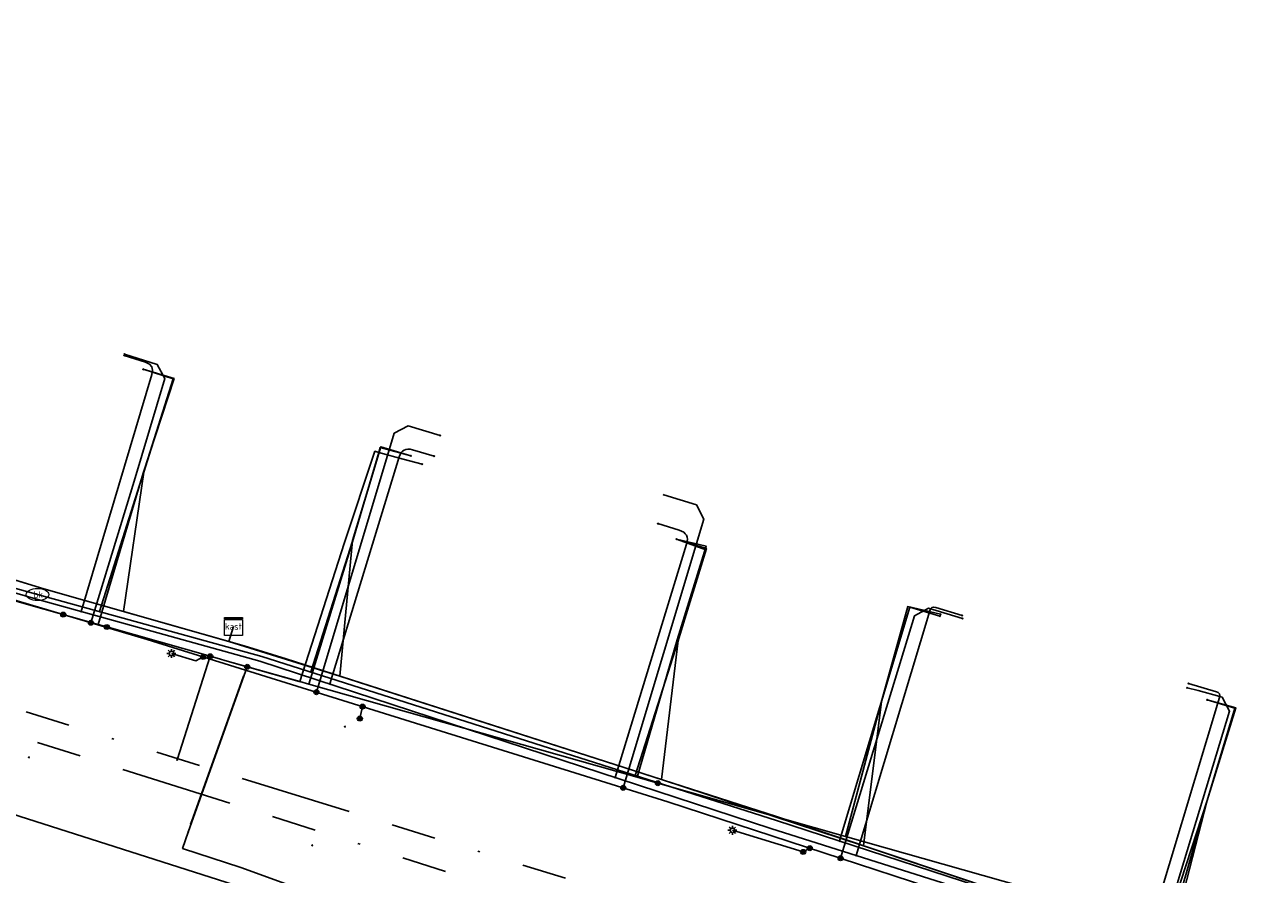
# Model space of a CAD drawing. Header units: metres. Extents: x 253430 to 254090, y 592748 to 593165.
# Tile 123 of 146: x 253925 to 253981, y 592991 to 593029. Entities that reach past the tile are written whole.
import ezdxf
from ezdxf.enums import TextEntityAlignment as Align
from ezdxf.lldxf.tags import DXFTag

# ---------------------------------------------------------------- set-up
doc = ezdxf.new("R2010")
doc.units = ezdxf.units.M
doc.linetypes.add('RI-OVERIG-SO', pattern=[17, 5, -2, 2, -2, 0, -2, 2, -2])
for name, color, linetype in [('B-WE-IE-MEUBILAIR-S', 7, 'Continuous'), ('B-WE-KL-DATA-G', 90, 'KL-DATA-SO'), ('B-WE-KL-DATA_DUCT-G', 90, 'Continuous'), ('B-WE-KL-DATA_HULPSTUK-S', 90, 'Continuous'), ('B-WE-KL-DATA_KABELBED-G', 90, 'Continuous'), ('B-WE-KL-DATA_MANTELBUIS-G', 90, 'Continuous'), ('B-WE-KL-ET_LS-G', 190, 'KL-LS-SO'), ('B-WE-KL-ET_LS_HULPSTUK-S', 190, 'Continuous'), ('B-WE-KL-ET_LS_KABELBED-G', 190, 'Continuous'), ('B-WE-KL-GAS_LD-G', 50, 'KL-GAS_LD-SO'), ('B-WE-KL-GAS_LD_HULPSTUK-S', 50, 'Continuous'), ('B-WE-KL-WATER-G', 170, 'KL-WATER-SO'), ('B-WE-KL-WATER-S', 170, 'Continuous'), ('B-WE-KL-WATER_HULPSTUK-S', 170, 'Continuous'), ('B-WE-RI-VRIJVERVAL-G', 210, 'RI-OVERIG-SO'), ('B-WE-RI-VRIJVERVAL_HULPSTUK-S', 210, 'Continuous')]:
    doc.layers.add(name, color=color, linetype=linetype)
doc.styles.add('NLCS-ISO', font='txt')
doc.styles.get("Standard").update_dxf_attribs({"font": 'simplex.shx'})
tags = doc.linetypes.add('KL-DATA-SO', pattern='A,4,-1,[101,NLCS.SHX,S=0.5,R=0,X=0,Y=0],-1,4,-1,["D",Standard,S=1,R=0,X=-0.25,Y=-0.5],-1.5', length=12.5).pattern_tags.tags
tags[18] = DXFTag(74, 10)
tags = doc.linetypes.add('KL-GAS_LD-SO', pattern='A,4,-1,[69,NLCS.SHX,S=0.5,R=0,X=0,Y=0],-1,4,-1,["L",Standard,S=1,R=0,X=0.25,Y=-0.5],-2', length=13).pattern_tags.tags
tags[18] = DXFTag(74, 10)
tags = doc.linetypes.add('KL-LS-SO', pattern='A,4,-1,[103,NLCS.SHX,S=0.75,R=0,X=0,Y=0],-1,4,-1,["L",Standard,S=1,R=0,X=0,Y=-0.5],-2', length=13).pattern_tags.tags
tags[18] = DXFTag(74, 10)
doc.linetypes.add('KL-WATER-SO', pattern='A,7,-0.5,[168,NLCS.SHX,S=0.75,R=0,X=0.75,Y=0],-2', length=9.5)

# ---------------------------------------------------------------- blocks, each defined once
blk = doc.blocks.new('SKL-WTB_HULP_OVERIG-SO')
at = {"color": 0, "linetype": 'ByBlock', "lineweight": 18}
for points in [[(-0.14, 0.14), (0.14, -0.14)], [(0.14, 0.14), (-0.14, -0.14)]]:
    blk.add_lwpolyline(points, dxfattribs=at)
at = {"color": 0, "linetype": 'ByBlock', "lineweight": 18, "style": 'NLCS-ISO', "flags": 1}
for tag, p in [('TYPE', (1.5, 0)), ('OMSCHRIJVING', (1.5, -3)), ('LABEL', (1.5, -1.5))]:
    blk.add_attdef(tag, p, '', height=1, dxfattribs=at)
blk = doc.blocks.new('SKL-WATER_BRANDKRAAN_BRANDPUT-SO')
at = {"color": 0, "linetype": 'ByBlock', "lineweight": 18}
blk.add_ellipse((0, 0), major_axis=(2.5, 0), ratio=0.54, dxfattribs=at)
at = {"color": 0, "linetype": 'ByBlock', "lineweight": 18, "style": 'NLCS-ISO'}
blk.add_text('bk', height=1.5, dxfattribs=at).set_placement((0.16, 0), align=Align.MIDDLE_CENTER)
blk = doc.blocks.new('SKL-WTB_HULP_KAST-SO')
at = {"color": 0, "linetype": 'ByBlock', "lineweight": 18}
for points in [[(-2, 2), (2, 2), (2, 1.68), (-2, 1.68)], [(-2, 1.52), (2, 1.52), (2, -2), (-2, -2)]]:
    blk.add_lwpolyline(points, close=True, dxfattribs=at)
at = {"color": 0, "linetype": 'ByBlock', "lineweight": 18, "style": 'NLCS-ISO'}
blk.add_text('kast', height=1.5, dxfattribs=at).set_placement((0, 0), align=Align.MIDDLE_CENTER)
at = {"color": 0, "linetype": 'ByBlock', "lineweight": 18, "style": 'NLCS-ISO', "flags": 1}
for tag, p in [('TYPE', (2.5, 0)), ('OMSCHRIJVING', (2.5, -3)), ('LABEL', (2.5, -1.5))]:
    blk.add_attdef(tag, p, '', height=1, dxfattribs=at)
blk = doc.blocks.new('SKL-WTB_HULP_MOF-SO')
at = {"linetype": 'ByBlock', "lineweight": 18}
h = blk.add_hatch(color=0, dxfattribs=at)
h.dxf.hatch_style = 1
h.paths.add_polyline_path([(-0.5625, 0, 1), (0.5625, 0, 1)])
at = {"color": 0, "linetype": 'ByBlock', "lineweight": 18}
blk.add_circle((0, 0), 0.5625, dxfattribs=at)
at = {"color": 0, "linetype": 'ByBlock', "lineweight": 18, "style": 'NLCS-ISO', "flags": 1}
for tag, p in [('TYPE', (1.5, 0)), ('OMSCHRIJVING', (1.5, -3)), ('LABEL', (1.5, -1.5))]:
    blk.add_attdef(tag, p, '', height=1, dxfattribs=at)
blk = doc.blocks.new('SIE-MEUBILAIR_PAAL_LICHTMAST-SO')
for points in [[(-0.62, 0), (-1, 0)], [(-0.71, 0.71), (-0.44, 0.44)], [(0, 1), (0, 0.62)], [(0.44, 0.44), (0.71, 0.71)], [(1, 0), (0.62, 0)], [(-0.71, -0.71), (-0.44, -0.44)], [(0, -0.62), (0, -1)], [(0.44, -0.44), (0.71, -0.71)]]:
    blk.add_lwpolyline(points)
blk.add_circle((0, 0), 0.5)
blk = doc.blocks.new('SRI-HULP_OVERIG-SO')
at = {"color": 0, "linetype": 'ByBlock', "lineweight": 18}
for points in [[(-0.14, 0.14), (0.14, -0.14)], [(0.14, 0.14), (-0.14, -0.14)]]:
    blk.add_lwpolyline(points, dxfattribs=at)
at = {"color": 0, "linetype": 'ByBlock', "lineweight": 18, "style": 'NLCS-ISO', "flags": 1}
for tag, p in [('TYPE', (1.5, 0)), ('OMSCHRIJVING', (1.5, -3)), ('LABEL', (1.5, -1.5))]:
    blk.add_attdef(tag, p, '', height=1, dxfattribs=at)

msp = doc.modelspace()

# ---------------------------------------------------------------- linework, layer by layer
at = {"layer": 'B-WE-KL-DATA-G'}
for points in [[(253934.576, 593001.97), (253934.375, 593001.29), (253926.111, 593003.648), (253923.901, 593004.325), (253915.165, 593007.019), (253867.848, 593020.473), (253868.64, 593027.345), (253869.862, 593031.459), (253871.3, 593031.032)], [(253934.576, 593001.97), (253934.375, 593001.29), (253926.111, 593003.648), (253923.901, 593004.325), (253915.165, 593007.019), (253882.019, 593016.444), (253883.289, 593022.958), (253884.517, 593027.079), (253883.208, 593027.469)], [(253934.576, 593001.97), (253934.375, 593001.29), (253926.111, 593003.648), (253923.901, 593004.325), (253915.165, 593007.019), (253891.855, 593013.647), (253892.378, 593020.273), (253893.657, 593024.483), (253894.981, 593024.081)], [(253934.576, 593001.97), (253934.375, 593001.29), (253926.111, 593003.648), (253923.901, 593004.325), (253915.165, 593007.019), (253906.045, 593009.613), (253907.025, 593015.885), (253908.26, 593020.108), (253906.944, 593020.493)], [(253934.576, 593001.97), (253934.375, 593001.29), (253926.111, 593003.648), (253923.901, 593004.325), (253915.112, 593007.034), (253916.023, 593013.218), (253917.283, 593017.43), (253918.624, 593017.029)], [(253934.576, 593001.97), (253934.375, 593001.29), (253929.67, 593002.633), (253930.571, 593008.854), (253931.881, 593013.036), (253930.545, 593013.454)], [(253934.576, 593001.97), (253934.375, 593001.29), (253935.048, 593001.098), (253936.936, 593000.525), (253939.33, 592999.754), (253939.895, 593005.802), (253941.155, 593009.998), (253942.496, 593009.595)], [(254003.084, 592979.83), (254002.959, 592979.346), (253997.601, 592981.008), (253983.344, 592985.576), (253979.279, 592986.618), (253958.828, 592993.477), (253936.936, 593000.525), (253935.048, 593001.098), (253926.111, 593003.648), (253923.901, 593004.325), (253915.165, 593007.019), (253905.062, 593009.892), (253904.527, 593008.043), (253904.225, 593006.934)], [(253934.576, 593001.97), (253934.375, 593001.29), (253935.048, 593001.098), (253936.936, 593000.525), (253953.682, 592995.134), (253954.436, 593001.348), (253955.695, 593005.456), (253954.356, 593005.866)], [(253923.901, 593004.325), (253926.111, 593003.648), (253935.048, 593001.098), (253936.936, 593000.525), (253958.828, 592993.477), (253979.279, 592986.618), (253983.344, 592985.576), (253997.601, 592981.008), (254002.959, 592979.346), (254003.084, 592979.83)], [(254003.084, 592979.83), (254002.959, 592979.346), (253997.601, 592981.008), (253983.344, 592985.576), (253979.279, 592986.618), (253958.828, 592993.477), (253936.936, 593000.525), (253935.048, 593001.098), (253926.111, 593003.648), (253923.901, 593004.325)], [(253934.576, 593001.97), (253934.375, 593001.29), (253935.048, 593001.098), (253936.936, 593000.525), (253958.828, 592993.477), (253962.714, 592992.174), (253963.507, 592998.619), (253964.774, 593002.827), (253966.115, 593002.423)], [(254003.084, 592979.83), (254002.959, 592979.346), (253997.601, 592981.008), (253983.344, 592985.576), (253979.279, 592986.618), (253958.828, 592993.477), (253936.936, 593000.525), (253935.048, 593001.098), (253934.375, 593001.29), (253934.576, 593001.97)], [(253934.576, 593001.97), (253934.375, 593001.29), (253935.048, 593001.098), (253936.936, 593000.525), (253958.828, 592993.477), (253976.358, 592987.598), (253978.045, 592994.201), (253979.293, 592998.318), (253978.048, 592998.693)]]:
    msp.add_lwpolyline(points, dxfattribs=at)
at = {"layer": 'B-WE-KL-DATA_DUCT-G'}
for points in [[(253934.576, 593001.97), (253934.375, 593001.29), (253926.111, 593003.648), (253915.112, 593007.034), (253863.564, 593021.691)], [(253934.576, 593001.97), (253934.375, 593001.29), (253939.33, 592999.754), (253953.682, 592995.134), (253962.714, 592992.174), (253979.279, 592986.618)]]:
    msp.add_lwpolyline(points, dxfattribs=at)
at = {"layer": 'B-WE-KL-DATA_KABELBED-G'}
for points in [[(253867.766, 593019.145), (253867.779, 593019.141), (253881.152, 593015.509), (253890.315, 593013.021), (253890.389, 593013.001), (253890.954, 593012.847), (253890.986, 593012.838), (253891.558, 593012.683), (253904.94, 593008.809), (253905.675, 593008.596), (253914.022, 593006.18), (253914.407, 593006.068), (253915.265, 593005.82), (253928.534, 593002.056), (253928.927, 593001.945), (253933.539, 593000.637), (253933.993, 593000.508), (253934.193, 593000.451), (253935.182, 593000.17)], [(253928.927, 593001.945), (253928.534, 593002.056), (253930.55, 593008.816), (253931.926, 593013.037), (253930.545, 593013.454)], [(253930.545, 593013.454), (253931.881, 593013.036), (253930.571, 593008.854), (253929.67, 593002.633)], [(253933.539, 593000.637), (253933.993, 593000.508), (253934.193, 593000.451), (253937.535, 592999.503), (253937.944, 592999.387), (253939.889, 593005.745), (253941.067, 593009.745), (253941.132, 593009.968), (253942.496, 593009.595)], [(253942.496, 593009.595), (253941.155, 593009.998), (253939.895, 593005.802), (253939.33, 592999.754)], [(253935.196, 593000.165), (253937.512, 592999.509), (253937.535, 592999.503), (253937.535, 592999.503), (253939.525, 593005.67), (253940.893, 593009.793), (253941.067, 593009.745), (253942.156, 593009.445), (253943.006, 593009.217)], [(253929.67, 593002.633), (253926.111, 593003.648), (253915.112, 593007.034)], [(253953.527, 592994.968), (253952.601, 592995.23), (253954.392, 593001.372), (253955.677, 593005.555), (253954.355, 593005.866)], [(253954.356, 593005.866), (253955.695, 593005.456), (253954.436, 593001.348), (253953.682, 592995.134)], [(253953.527, 592994.968), (253961.909, 592992.591), (253963.524, 592998.676), (253964.684, 593002.859), (253966.147, 593002.51)], [(253966.115, 593002.423), (253964.774, 593002.827), (253963.507, 592998.619), (253962.714, 592992.174)], [(253934.375, 593001.29), (253929.67, 593002.633)], [(253934.576, 593001.97), (253934.375, 593001.29)], [(253934.375, 593001.29), (253939.33, 592999.754)], [(253933.539, 593000.637), (253932.06, 592996.006)], [(253932.549, 592992.784), (253935.136, 593000), (253935.196, 593000.165)], [(253935.182, 593000.17), (253935.781, 593000), (253937.512, 592999.509), (253937.535, 592999.503), (253937.944, 592999.387), (253952.601, 592995.23), (253953.527, 592994.968), (253961.909, 592992.591), (253975.087, 592988.854), (253976.176, 592988.526), (253976.43, 592988.449), (253977.578, 592988.101)], [(253932.666, 592993.141), (253932.715, 592993.291), (253934.773, 592999.031), (253935.03, 592999.746)], [(253939.33, 592999.754), (253953.682, 592995.134)], [(253978.048, 592998.693), (253979.293, 592998.318), (253978.045, 592994.201), (253976.358, 592987.598)], [(253976.43, 592988.449), (253976.883, 592990.1), (253978.053, 592994.198), (253979.327, 592998.335), (253978.047, 592998.693)], [(253953.682, 592995.134), (253962.714, 592992.174)], [(253932.549, 592992.783), (253932.309, 592992.05), (253934.909, 592991.199), (253971.476, 592977.926), (253974.946, 592976.563)], [(253962.714, 592992.174), (253976.358, 592987.598)]]:
    msp.add_lwpolyline(points, dxfattribs=at)
at = {"layer": 'B-WE-KL-DATA_MANTELBUIS-G'}
msp.add_lwpolyline([(253932.666, 592993.141), (253932.715, 592993.291), (253934.773, 592999.031), (253935.03, 592999.746)], dxfattribs=at)
at = {"layer": 'B-WE-KL-ET_LS-G'}
for points in [[(253875.233, 593017.576), (253893.618, 593012.41), (253908.068, 593008.11), (253930.72, 593001.389), (253953.977, 592994.138), (253973.357, 592987.791), (253980.758, 592985.374)], [(253875.233, 593017.576), (253893.618, 593012.41), (253908.068, 593008.11), (253926.978, 593002.499)], [(253928.215, 593002.132), (253930.14, 593008.465), (253931.512, 593013.046), (253931.178, 593013.674), (253929.711, 593014.134)], [(253938.278, 592999.033), (253941.753, 593010.595), (253942.375, 593010.93), (253943.812, 593010.498)], [(253951.981, 592994.76), (253955.579, 593006.768), (253955.245, 593007.395), (253953.786, 593007.845)], [(253961.682, 592991.614), (253964.99, 593002.448), (253965.615, 593002.782), (253967.13, 593002.326)], [(253926.978, 593002.499), (253930.72, 593001.389), (253953.977, 592994.138), (253973.357, 592987.791), (253980.948, 592985.312), (253982.292, 592984.883), (253983.204, 592984.787), (253983.921, 592985.223), (253985.299, 592990.876), (253985.734, 592991.395), (253986.437, 592991.492), (253994.24, 592989.889), (253995.968, 592989.219), (253996.259, 592990.427)], [(253933.226, 593000.608), (253932.9, 593000.433), (253931.808, 593000.76)], [(253975.668, 592987.036), (253979.055, 592998.181), (253978.721, 592998.803), (253978.612, 592998.836), (253977.648, 592999.102), (253977.162, 592999.225)], [(253940.343, 592998.389), (253940.22, 592997.853)], [(253960.013, 592991.898), (253956.857, 592992.864)], [(253960.306, 592992.065), (253960.013, 592991.898)]]:
    msp.add_lwpolyline(points, dxfattribs=at)
at = {"layer": 'B-WE-KL-ET_LS_KABELBED-G'}
for points in [[(253875.233, 593017.576), (253893.618, 593012.41), (253908.068, 593008.11), (253926.978, 593002.499)], [(253926.978, 593002.499), (253930.72, 593001.389), (253953.977, 592994.138), (253973.357, 592987.791), (253980.758, 592985.374)]]:
    msp.add_lwpolyline(points, dxfattribs=at)
at = {"layer": 'B-WE-KL-GAS_LD-G'}
for points in [[(253983.322, 592986.377), (253982.957, 592985.272), (253981.236, 592985.767), (253958.567, 592992.948), (253935.754, 593000.42), (253925.732, 593003.207), (253914.909, 593006.35), (253861.113, 593021.914), (253862.005, 593027.724), (253862.421, 593030.091), (253863.169, 593032.684)], [(253978.954, 592986.187), (253976.469, 592977), (253950.589, 592985.321), (253918.611, 592995.532), (253887.161, 593004.705), (253863.115, 593011.676), (253845.527, 593016.679)], [(253927.773, 593002.639), (253930.939, 593013.223), (253930.968, 593013.415), (253930.929, 593013.57), (253930.822, 593013.69), (253930.647, 593013.773), (253929.691, 593014.072)], [(253938.875, 592999.398), (253941.982, 593009.544), (253942.022, 593009.648), (253942.071, 593009.734), (253942.131, 593009.801), (253942.2, 593009.85), (253942.279, 593009.88), (253942.368, 593009.892), (253942.466, 593009.886), (253942.575, 593009.861), (253943.534, 593009.572)], [(253951.619, 592995.224), (253954.81, 593005.645), (253954.837, 593005.759), (253954.844, 593005.862), (253954.832, 593005.956), (253954.8, 593006.039), (253954.749, 593006.111), (253954.679, 593006.174), (253954.589, 593006.226), (253954.479, 593006.268), (253953.522, 593006.561)], [(253962.38, 592991.74), (253965.663, 593002.667), (253965.704, 593002.756), (253965.765, 593002.81), (253965.843, 593002.83), (253965.941, 593002.816), (253967.111, 593002.462)], [(253975.253, 592987.662), (253978.601, 592998.799), (253978.614, 592998.887), (253978.597, 592998.958), (253978.547, 592999.012), (253978.467, 592999.049), (253977.222, 592999.423)]]:
    msp.add_lwpolyline(points, dxfattribs=at)
at = {"layer": 'B-WE-KL-WATER-G'}
for points in [[(253991.661, 593023.675), (253991.563, 593023.267), (253992.23, 593021.429), (253991.63, 593019.158), (253989.319, 593009.593), (253985.866, 592995.201), (253983.656, 592986.27), (253982.363, 592985.614), (253958.827, 592993.304), (253935.848, 593000.628), (253925.829, 593003.396)], [(253930.546, 593013.454), (253931.881, 593013.035), (253928.589, 593002.633)], [(253942.496, 593009.595), (253941.156, 593009.998), (253939.889, 593005.784), (253938.025, 592999.934)], [(253925.829, 593003.396), (253910.3, 593007.694)], [(253954.355, 593005.866), (253955.671, 593005.386), (253954.412, 593001.275), (253952.513, 592995.316)], [(253966.115, 593002.423), (253964.774, 593002.827), (253961.639, 592992.385)], [(253978.046, 592998.693), (253979.291, 592998.319), (253978.054, 592994.201), (253975.935, 592987.714)]]:
    msp.add_lwpolyline(points, dxfattribs=at)
at = {"layer": 'B-WE-RI-VRIJVERVAL-G'}
for points in [[(253988.77, 592978.57), (253890.41, 593008.92)], [(253913.34, 593000.74), (253983.37, 592978.59)]]:
    msp.add_lwpolyline(points, dxfattribs=at)

# ---------------------------------------------------------------- block references
at = {"layer": 'B-WE-IE-MEUBILAIR-S', "xscale": 0.2, "yscale": 0.2, "zscale": 0.2}
for p in [(253931.808, 593000.76), (253956.857, 592992.864)]:
    msp.add_blockref('SIE-MEUBILAIR_PAAL_LICHTMAST-SO', p, dxfattribs=at)
at = {"layer": 'B-WE-KL-DATA_HULPSTUK-S', "xscale": 0.2, "yscale": 0.2, "zscale": 0.2}
for name, p in [('SKL-WTB_HULP_OVERIG-SO', (253930.546, 593013.454)), ('SKL-WTB_HULP_OVERIG-SO', (253942.496, 593009.595)), ('SKL-WTB_HULP_OVERIG-SO', (253943.006, 593009.217)), ('SKL-WTB_HULP_OVERIG-SO', (253954.355, 593005.866)), ('SKL-WTB_HULP_KAST-SO', (253934.576, 593001.97)), ('SKL-WTB_HULP_OVERIG-SO', (253966.147, 593002.51)), ('SKL-WTB_HULP_MOF-SO', (253928.93, 593001.944)), ('SKL-WTB_HULP_OVERIG-SO', (253928.927, 593001.945)), ('SKL-WTB_HULP_MOF-SO', (253933.539, 593000.637)), ('SKL-WTB_HULP_OVERIG-SO', (253933.539, 593000.637)), ('SKL-WTB_HULP_OVERIG-SO', (253933.539, 593000.637)), ('SKL-WTB_HULP_MOF-SO', (253935.196, 593000.165)), ('SKL-WTB_HULP_OVERIG-SO', (253935.182, 593000.17)), ('SKL-WTB_HULP_OVERIG-SO', (253935.182, 593000.17)), ('SKL-WTB_HULP_OVERIG-SO', (253935.196, 593000.165)), ('SKL-WTB_HULP_OVERIG-SO', (253935.196, 593000.165)), ('SKL-WTB_HULP_OVERIG-SO', (253978.047, 592998.693)), ('SKL-WTB_HULP_OVERIG-SO', (253932.06, 592996.006)), ('SKL-WTB_HULP_MOF-SO', (253953.527, 592994.968)), ('SKL-WTB_HULP_OVERIG-SO', (253953.527, 592994.968)), ('SKL-WTB_HULP_OVERIG-SO', (253953.527, 592994.968)), ('SKL-WTB_HULP_OVERIG-SO', (253932.549, 592992.784)), ('SKL-WTB_HULP_OVERIG-SO', (253932.549, 592992.783))]:
    msp.add_blockref(name, p, dxfattribs=at)
at = {"layer": 'B-WE-KL-ET_LS_HULPSTUK-S', "xscale": 0.2, "yscale": 0.2, "zscale": 0.2}
for name, p in [('SKL-WTB_HULP_OVERIG-SO', (253929.711, 593014.134)), ('SKL-WTB_HULP_OVERIG-SO', (253943.812, 593010.498)), ('SKL-WTB_HULP_OVERIG-SO', (253953.786, 593007.845)), ('SKL-WTB_HULP_MOF-SO', (253926.978, 593002.499)), ('SKL-WTB_HULP_MOF-SO', (253928.215, 593002.132)), ('SKL-WTB_HULP_OVERIG-SO', (253967.13, 593002.326)), ('SKL-WTB_HULP_MOF-SO', (253933.226, 593000.608)), ('SKL-WTB_HULP_MOF-SO', (253938.278, 592999.033)), ('SKL-WTB_HULP_OVERIG-SO', (253977.162, 592999.225)), ('SKL-WTB_HULP_MOF-SO', (253940.343, 592998.389)), ('SKL-WTB_HULP_MOF-SO', (253940.22, 592997.853)), ('SKL-WTB_HULP_MOF-SO', (253951.981, 592994.76)), ('SKL-WTB_HULP_MOF-SO', (253960.013, 592991.898)), ('SKL-WTB_HULP_MOF-SO', (253960.306, 592992.065)), ('SKL-WTB_HULP_MOF-SO', (253961.682, 592991.614))]:
    msp.add_blockref(name, p, dxfattribs=at)
at = {"layer": 'B-WE-KL-GAS_LD_HULPSTUK-S', "xscale": 0.2, "yscale": 0.2, "zscale": 0.2}
for p in [(253929.691, 593014.072), (253943.534, 593009.572), (253953.522, 593006.561), (253927.773, 593002.639), (253967.111, 593002.462), (253977.222, 592999.423), (253938.875, 592999.398), (253951.619, 592995.224), (253962.38, 592991.74)]:
    msp.add_blockref('SKL-WTB_HULP_OVERIG-SO', p, dxfattribs=at)
at = {"layer": 'B-WE-KL-WATER-S', "xscale": 0.2, "yscale": 0.2, "zscale": 0.2}
msp.add_blockref('SKL-WATER_BRANDKRAAN_BRANDPUT-SO', (253925.829, 593003.396), dxfattribs=at)
at = {"layer": 'B-WE-KL-WATER_HULPSTUK-S', "xscale": 0.2, "yscale": 0.2, "zscale": 0.2}
for p in [(253930.546, 593013.454), (253942.496, 593009.595), (253954.355, 593005.866), (253928.589, 593002.633), (253966.115, 593002.423), (253938.025, 592999.934), (253978.046, 592998.693), (253952.513, 592995.316), (253961.639, 592992.385)]:
    msp.add_blockref('SKL-WTB_HULP_OVERIG-SO', p, dxfattribs=at)
at = {"layer": 'B-WE-RI-VRIJVERVAL_HULPSTUK-S', "xscale": 0.2, "yscale": 0.2, "zscale": 0.2}
for p in [(253939.549, 592997.493), (253925.446, 592996.122), (253938.095, 592992.191)]:
    msp.add_blockref('SRI-HULP_OVERIG-SO', p, dxfattribs=at)

doc.saveas('drawing.dxf')
